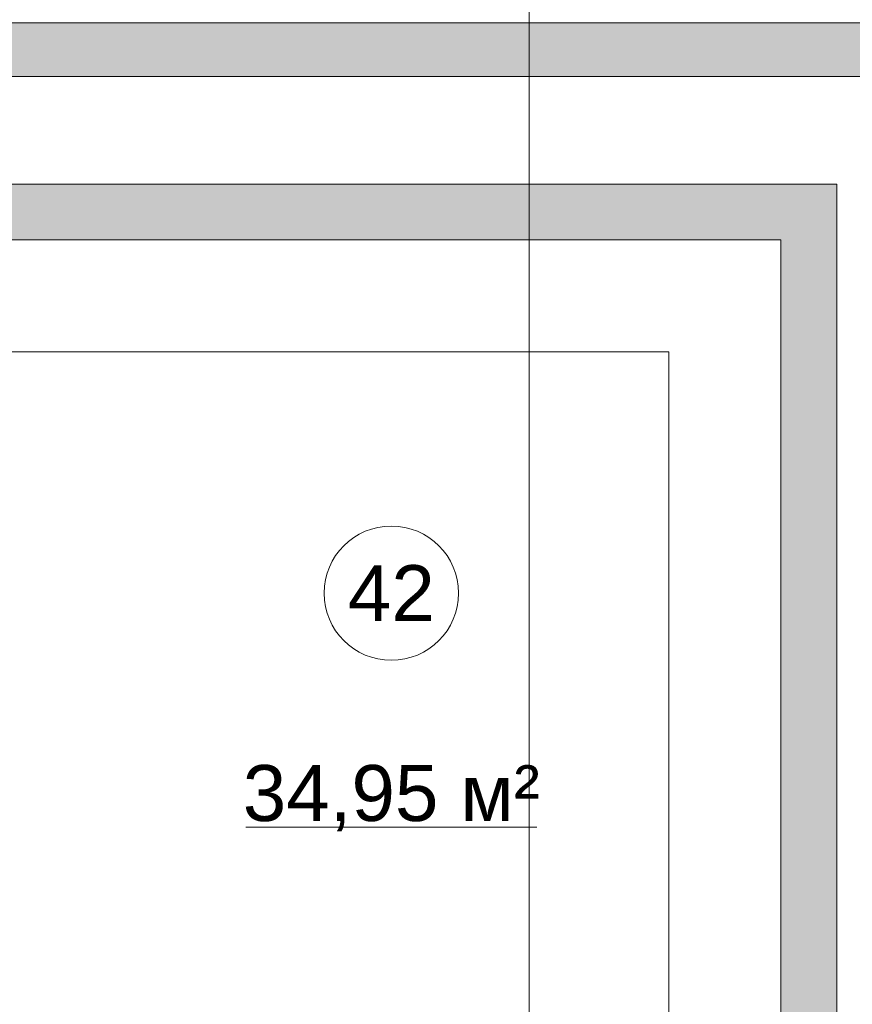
# Model space of a CAD drawing. Header units: millimetres. Extents: x -14761 to 157739, y -22400 to 107990.
# Tile 120 of 256: x 69725 to 73444, y 55586 to 59984. Entities that reach past the tile are written whole.
import ezdxf

# ---------------------------------------------------------------- set-up
doc = ezdxf.new("R2010")
doc.units = ezdxf.units.MM
doc.header["$MEASUREMENT"] = 0
doc.linetypes.add('Штриховая', pattern=[564.444447, 282.222223, -282.222223])
for name, color, linetype in [('Конструктив - Лестницы в бассейны', 7, 'Continuous'), ('Конструктив - стены бассейнов жб нов', 7, 'Continuous'), ('Конструктив - Стены Блок 200 нов', 7, 'Continuous'), ('Элемент Модели - Зона', 7, 'Continuous'), ('Элемент Модели - Оси', 7, 'Continuous')]:
    doc.layers.add(name, color=color, linetype=linetype)
doc.styles.add('СГЕНЕРИР_СТИЛЬ_1', font='txt')

msp = doc.modelspace()

# ---------------------------------------------------------------- hatches: boundary and pattern name
at = {"layer": 'Конструктив - стены бассейнов жб нов', "linetype": 'Continuous', "lineweight": 0, "true_color": 0x606060}
for points in [[(61875, 59000), (73125, 59000), (73125, 59250), (61875, 59250)], [(73125, 59000), (73375, 59000), (73375, 59250)], [(73125, 59000), (73375, 59250), (73125, 59250)], [(73125, 59000), (73125, 54900), (73375, 54900), (73375, 59000)]]:
    msp.add_hatch(color=251, dxfattribs=at).paths.add_polyline_path(points)
at = {"layer": 'Конструктив - Стены Блок 200 нов', "linetype": 'Continuous', "lineweight": 0, "true_color": 0x000000}
for points in [[(74480, 59970), (60850, 59970), (60850, 59950), (74480, 59950)], [(74500, 59950), (60830, 59950), (60830, 59750), (74500, 59750)], [(73862, 59750), (61138, 59750), (61138, 59730), (73862, 59730)]]:
    msp.add_hatch(color=18, dxfattribs=at).paths.add_polyline_path(points)

# ---------------------------------------------------------------- linework, layer by layer
at = {"layer": 'Конструктив - Лестницы в бассейны', "color": 7, "linetype": 'Continuous', "lineweight": 15, "flags": 128}
msp.add_lwpolyline([(67625, 58500), (67625, 59000), (73125, 59000), (73125, 54900), (69125, 54900), (69125, 55400), (72625, 55400), (72625, 58500), (68125, 58500)], close=True, dxfattribs=at)
at = {"layer": 'Конструктив - стены бассейнов жб нов', "color": 7, "linetype": 'Continuous', "lineweight": 15, "flags": 128}
for points in [[(73375, 59250), (61625, 59250)], [(73375, 59250), (73375, 59000)], [(67625, 59000), (73125, 59000)], [(73125, 59000), (73125, 54900)], [(73375, 54650), (73375, 59000)]]:
    msp.add_lwpolyline(points, dxfattribs=at)
at = {"layer": 'Конструктив - Стены Блок 200 нов', "color": 7, "linetype": 'Continuous', "lineweight": 15, "flags": 128}
for points in [[(74480, 59970), (60850, 59970)], [(61138, 59730), (73862, 59730)]]:
    msp.add_lwpolyline(points, dxfattribs=at)
at = {"layer": 'Элемент Модели - Зона', "color": 7, "linetype": 'Continuous', "lineweight": 15}
msp.add_line((70734.7, 56376.8), (72035.3, 56376.8), dxfattribs=at)
at = {"layer": 'Элемент Модели - Зона', "color": 7, "linetype": 'Штриховая', "lineweight": 15, "flags": 128}
for points in [[(60850, 59970), (61000, 59970), (65300, 59970), (69800, 59970), (70000, 59970), (74300, 59970), (74480, 59970), (74480, 62499.9), (74480, 62699.9), (74480, 62800), (74480, 63080), (72300.1, 63080), (72300.1, 62700), (71700.1, 62700), (71700.1, 63080), (63300, 63080), (63300, 62700), (62700, 62700), (62700, 63080), (60850, 63080)], [(67625, 54200), (69125, 54200), (69125, 54212), (71700.1, 54212), (71700.1, 54300), (72300.1, 54300), (72300.1, 54212), (73964.5, 54212), (73964.5, 59730), (67625, 59730)]]:
    msp.add_lwpolyline(points, close=True, dxfattribs=at)
at = {"layer": 'Элемент Модели - Зона', "color": 7, "linetype": 'Continuous', "lineweight": 15, "flags": 128}
msp.add_lwpolyline([(71685, 57422.2, 1), (71085, 57422.2, 1)], format="xyb", close=True, dxfattribs=at)
at = {"layer": 'Элемент Модели - Оси', "color": 7, "linetype": 'Continuous', "lineweight": 15}
msp.add_line((72000, 92200), (72000, -1975), dxfattribs=at)

# ---------------------------------------------------------------- texts
at = {"layer": 'Элемент Модели - Зона', "color": 7, "lineweight": 15, "char_height": 250, "attachment_point": 5, "style": 'СГЕНЕРИР_СТИЛЬ_1'}
for s, insert in [('\\A1;{\\pqc;\\fArial|b0|i0|c204|p38;42}', (71385, 57422.2)), ('\\A1;{\\pqc;\\fArial|b0|i0|c204|p38;34,95 м²}', (71385, 56506.1))]:
    msp.add_mtext(s, dxfattribs=dict(at, insert=insert))

doc.saveas('drawing.dxf')
